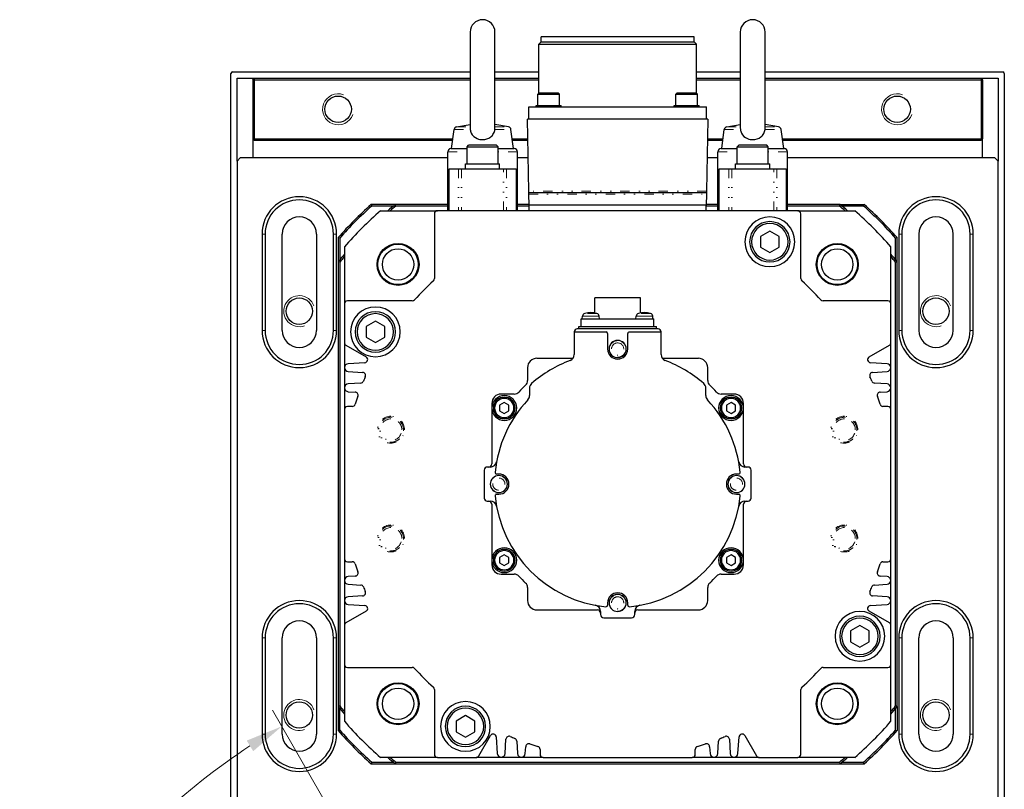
# Model space of a CAD drawing. Header units: millimetres. Extents: x 0 to 2382, y 0 to 1682.
# Tile 7 of 20: x 1710 to 2027, y 831 to 1078. Entities that reach past the tile are written whole.
import ezdxf

# ---------------------------------------------------------------- set-up
doc = ezdxf.new("R2010")
doc.units = ezdxf.units.MM
doc.linetypes.add('DASHEDBIDOT', pattern=[12.4, 3, -3, 0.2, -3, 0.2, -3])
doc.layers.add('ATA-DIM', color=8, linetype='Continuous', lineweight=25)
doc.layers.add('Layer0000', color=7, linetype='Continuous', lineweight=25)
doc.styles.get("Standard").update_dxf_attribs({"font": 'simplex.shx'})
doc.dimstyles.new('ata_A0', dxfattribs={"dimtxt": 6, "dimasz": 6, "dimexe": 3, "dimexo": 3, "dimgap": 3, "dimtad": 0, "dimtih": 1, "dimtoh": 1, "dimdec": 6, "dimdsep": 46, "dimtxsty": 'Standard', "dimcen": 0, "dimclrd": 252, "dimclre": 252, "dimclrt": 4, "dimadec": 6, "dimazin": 2, "dimtfac": 1, "dimtdec": 6, "dimtofl": 0, "dimtmove": 0, "dimatfit": 3, "dimfxl": 0, "dimtolj": 1, "dimtzin": 0, "dimlwd": 0, "dimlwe": 0, "dimarcsym": 0})

# ---------------------------------------------------------------- blocks, each defined once
blk = doc.blocks.new('*D3461')
at = {"layer": 'ATA-DIM', "color": 252, "lineweight": 0}
for p, q in [((1860.02, 737.6), (1791.68, 855.97)), ((1828.67, 706.25), (1710.31, 774.59))]:
    blk.add_line(p, q, dxfattribs=at)
for start, end in [(123.1788, 133.2842), (141.9015, 146.8212)]:
    blk.add_arc((1902.84, 663.43), 216.32, start, end, dxfattribs=at)
at = {"layer": 'ATA-DIM', "color": 252}
for points in [[(1785.51, 842.78), (1783.41, 846.19), (1794.68, 850.77)], [(1720.08, 782.86), (1723.49, 780.76), (1715.5, 771.59)]]:
    blk.add_solid(points, dxfattribs=at)
at = {"layer": 'Defpoints', "color": 0}
for p in [(1763.79, 829.14), (1863.02, 732.41), (1875.17, 711.37), (1833.87, 703.25), (1854.9, 691.11)]:
    blk.add_point(p, dxfattribs=at)
at = {"layer": 'ATA-DIM', "color": 4, "insert": (1742.74, 808.9), "char_height": 12, "attachment_point": 5}
blk.add_mtext('30%%d', dxfattribs=at)

msp = doc.modelspace()

# ---------------------------------------------------------------- linework, layer by layer
at = {"layer": 'Layer0000', "color": 7, "linetype": 'Continuous', "lineweight": 25}
for p, q in [((1855.3419364, 1074.2623446), (1855.3419364, 1043.36359)), ((1863.3419364, 1043.3634095), (1863.3419364, 1074.2623445)), ((1878.2059364, 1071.1749421), (1878.2059364, 1072.7629421)), ((1902.8419364, 1072.7629421), (1878.2059364, 1072.7629421)), ((1927.4779364, 1072.7629421), (1902.8419364, 1072.7629421)), ((1927.4779364, 1071.1749421), (1927.4779364, 1072.7629421)), ((1942.3419364, 1074.2623445), (1942.3419364, 1043.36359)), ((1950.3419364, 1043.3634095), (1950.3419364, 1074.2623445)), ((1877.4419364, 1070.4109421), (1878.2059364, 1071.1749421)), ((1877.4419364, 1054.6179421), (1877.4419364, 1070.4109421)), ((1877.4419364, 1070.4109421), (1902.8419364, 1070.4109421)), ((1878.2059364, 1071.1749421), (1902.8419364, 1071.1749421)), ((1902.8419364, 1071.1749421), (1927.4779364, 1071.1749421)), ((1902.8419364, 1070.4109421), (1928.2419364, 1070.4109421)), ((1928.2419364, 1070.4109421), (1927.4779364, 1071.1749421)), ((1928.2419364, 1054.6179421), (1928.2419364, 1070.4109421)), ((1778.3419364, 758.9295623), (1778.3419364, 1060.9295623)), ((1778.8419364, 1061.4295623), (1855.3419364, 1061.4295623)), ((1780.3419364, 1059.4295623), (1785.8419364, 1059.4295623)), ((1780.3419364, 1059.4295623), (1785.3419364, 1059.4295623)), ((1780.3419364, 1032.7629421), (1780.3419364, 1059.4295623)), ((1780.3419364, 1032.7629421), (1780.3419364, 1059.4295623)), ((1785.3419364, 1058.9295623), (1785.8419364, 1059.4295623)), ((1785.3419364, 1059.4295623), (1785.3419364, 1058.9295623)), ((1785.3419364, 1058.9295623), (1785.3419364, 1039.9295623)), ((1785.8419364, 1058.9295623), (1785.3419364, 1058.9295623)), ((1785.8419364, 1059.4295623), (1855.3419364, 1059.4295623)), ((1785.8419364, 1059.4295623), (1785.8419364, 1058.9295623)), ((1785.8419364, 1058.9295623), (1785.8419364, 1039.9295623)), ((1785.8419364, 1058.9295623), (1855.3419364, 1058.9295623)), ((1863.3419364, 1061.4295623), (1877.4419364, 1061.4295623)), ((1863.3419364, 1059.4295623), (1877.4419364, 1059.4295623)), ((1863.3419364, 1058.9295623), (1877.4419364, 1058.9295623)), ((1928.2419364, 1061.4295623), (1942.3419364, 1061.4295623)), ((1928.2419364, 1059.4295623), (1942.3419364, 1059.4295623)), ((1928.2419364, 1058.9295623), (1942.3419364, 1058.9295623)), ((1950.3419364, 1061.4295623), (2026.8419364, 1061.4295623)), ((1950.3419364, 1059.4295623), (2019.8419364, 1059.4295623)), ((1950.3419364, 1058.9295623), (2019.8419364, 1058.9295623)), ((2019.8419364, 1059.4295623), (2025.3419364, 1059.4295623)), ((2019.8419364, 1059.4295623), (2019.8419364, 1058.9295623)), ((2020.3419364, 1058.9295623), (2019.8419364, 1059.4295623)), ((2019.8419364, 1058.9295623), (2019.8419364, 1039.9295623)), ((2019.8419364, 1058.9295623), (2020.3419364, 1058.9295623)), ((2020.3419364, 1058.9295623), (2020.3419364, 1059.4295623)), ((2020.3419364, 1059.4295623), (2025.3419364, 1059.4295623)), ((2020.3419364, 1058.9295623), (2020.3419364, 1039.9295623)), ((2025.3419364, 1059.4295623), (2025.3419364, 1032.7629421)), ((2025.3419364, 1059.4295623), (2025.3419364, 1032.7629421)), ((2027.3419364, 1060.9295623), (2027.3419364, 758.9295623)), ((1877.1169364, 1054.2929421), (1877.4669364, 1054.6429421)), ((1877.1169364, 1050.6429421), (1877.1169364, 1054.2929421)), ((1877.1169364, 1054.2929421), (1880.6169364, 1054.2929421)), ((1880.6169364, 1054.6429421), (1877.4669364, 1054.6429421)), ((1883.7669364, 1054.6429421), (1880.6169364, 1054.6429421)), ((1880.6169364, 1054.2929421), (1884.1169364, 1054.2929421)), ((1884.1169364, 1054.2929421), (1883.7669364, 1054.6429421)), ((1884.1169364, 1050.6429421), (1884.1169364, 1054.2929421)), ((1921.5669364, 1054.2929421), (1921.9169364, 1054.6429421)), ((1921.5669364, 1050.6429421), (1921.5669364, 1054.2929421)), ((1921.5669364, 1054.2929421), (1925.0669364, 1054.2929421)), ((1925.0669364, 1054.6429421), (1921.9169364, 1054.6429421)), ((1928.2169364, 1054.6429421), (1925.0669364, 1054.6429421)), ((1925.0669364, 1054.2929421), (1928.5669364, 1054.2929421)), ((1928.5669364, 1054.2929421), (1928.2169364, 1054.6429421)), ((1928.5669364, 1050.6429421), (1928.5669364, 1054.2929421)), ((1874.2419364, 1046.2629421), (1874.2419364, 1050.2629421)), ((1874.2419364, 1050.2629421), (1931.4419364, 1050.2629421)), ((1876.6169364, 1050.2629421), (1876.6169364, 1050.6429421)), ((1876.6169364, 1050.6429421), (1880.6169364, 1050.6429421)), ((1880.6169364, 1050.6429421), (1884.6169364, 1050.6429421)), ((1884.6169364, 1050.2629421), (1884.6169364, 1050.6429421)), ((1921.0669364, 1050.2629421), (1921.0669364, 1050.6429421)), ((1921.0669364, 1050.6429421), (1925.0669364, 1050.6429421)), ((1925.0669364, 1050.6429421), (1929.0669364, 1050.6429421)), ((1929.0669364, 1050.2629421), (1929.0669364, 1050.6429421)), ((1931.4419364, 1046.2629421), (1931.4419364, 1050.2629421)), ((1874.2470462, 1023.0542159), (1873.8419364, 1046.2629421)), ((1931.8419364, 1046.2629421), (1873.8419364, 1046.2629421)), ((1931.8419364, 1046.2629421), (1931.4368266, 1023.0542159)), ((1851.0068679, 1043.7932447), (1855.3419364, 1044.5576342)), ((1867.6770079, 1043.7932441), (1863.3419364, 1044.5576342)), ((1938.0068679, 1043.7932447), (1942.3419364, 1044.5576342)), ((1954.6770079, 1043.7932441), (1950.3419364, 1044.5576342)), ((1785.8419364, 1039.9295623), (1785.3419364, 1039.9295623)), ((1785.3419364, 1039.9295623), (1785.8419364, 1039.4295623)), ((1785.3419364, 1039.9295623), (1785.3419364, 1033.7629421)), ((1785.8419364, 1039.9295623), (1849.7762724, 1039.9295623)), ((1785.8419364, 1039.4295623), (1785.8419364, 1039.9295623)), ((1849.3419365, 1036.7629427), (1850.1897869, 1042.9443779)), ((1869.3419363, 1036.7629427), (1868.4940932, 1042.9443248)), ((1868.9076003, 1039.9295623), (1873.9524859, 1039.9295623)), ((1931.7313868, 1039.9295623), (1936.7762724, 1039.9295623)), ((1936.3419365, 1036.7629427), (1937.1897869, 1042.9443779)), ((1956.3419363, 1036.7629427), (1955.4940932, 1042.9443248)), ((1955.9076003, 1039.9295623), (2019.8419364, 1039.9295623)), ((2019.8419364, 1039.9295623), (2020.3419364, 1039.9295623)), ((2019.8419364, 1039.4295623), (2019.8419364, 1039.9295623)), ((2020.3419364, 1039.9295623), (2019.8419364, 1039.4295623)), ((2020.3419364, 1033.7629421), (2020.3419364, 1039.9295623)), ((1785.8419364, 1039.4295623), (1849.7076921, 1039.4295623)), ((1849.1419364, 1036.7629421), (1854.3419364, 1036.7629421)), ((1854.3419364, 1037.3629421), (1854.8419364, 1037.8629421)), ((1854.3419364, 1031.8629421), (1854.3419364, 1037.3629421)), ((1854.3419364, 1037.3629421), (1859.3419364, 1037.3629421)), ((1859.3419364, 1037.8629421), (1854.8419364, 1037.8629421)), ((1863.8419364, 1037.8629421), (1859.3419364, 1037.8629421)), ((1859.3419364, 1037.3629421), (1864.3419364, 1037.3629421)), ((1864.3419364, 1037.3629421), (1863.8419364, 1037.8629421)), ((1864.3419364, 1031.8629421), (1864.3419364, 1037.3629421)), ((1864.3419364, 1036.7629421), (1869.5419364, 1036.7629421)), ((1868.9761807, 1039.4295623), (1873.9612135, 1039.4295623)), ((1931.7226593, 1039.4295623), (1936.7076921, 1039.4295623)), ((1936.1419364, 1036.7629421), (1941.3419364, 1036.7629421)), ((1941.3419364, 1037.3629421), (1941.8419364, 1037.8629421)), ((1941.3419364, 1031.8629421), (1941.3419364, 1037.3629421)), ((1941.3419364, 1037.3629421), (1946.3419364, 1037.3629421)), ((1946.3419364, 1037.8629421), (1941.8419364, 1037.8629421)), ((1950.8419364, 1037.8629421), (1946.3419364, 1037.8629421)), ((1946.3419364, 1037.3629421), (1951.3419364, 1037.3629421)), ((1951.3419364, 1037.3629421), (1950.8419364, 1037.8629421)), ((1951.3419364, 1031.8629421), (1951.3419364, 1037.3629421)), ((1951.3419364, 1036.7629421), (1956.5419364, 1036.7629421)), ((1955.9761807, 1039.4295623), (2019.8419364, 1039.4295623)), ((1781.3419364, 1033.7629421), (1780.3419364, 1032.7629421)), ((1848.1419364, 1033.7629421), (1781.3419364, 1033.7629421)), ((1848.1419364, 1016.7629421), (1848.1419364, 1035.7629421)), ((1870.5419364, 1016.7629421), (1870.5419364, 1035.7629421)), ((1874.0601247, 1033.7629421), (1870.5419364, 1033.7629421)), ((1935.1419364, 1033.7629421), (1931.6237481, 1033.7629421)), ((1935.1419364, 1016.7629421), (1935.1419364, 1035.7629421)), ((1957.5419364, 1016.7629421), (1957.5419364, 1035.7629421)), ((2024.3419364, 1033.7629421), (1957.5419364, 1033.7629421)), ((2025.3419364, 1032.7629421), (2024.3419364, 1033.7629421)), ((1780.3419364, 1032.7629421), (1780.3419364, 824.7629421)), ((1853.8419364, 1030.2629421), (1853.8419364, 1031.8629421)), ((1853.8419364, 1031.8629421), (1859.3419364, 1031.8629421)), ((1859.3419364, 1031.8629421), (1864.8419364, 1031.8629421)), ((1864.8419364, 1030.2629421), (1864.8419364, 1031.8629421)), ((1940.8419364, 1030.2629421), (1940.8419364, 1031.8629421)), ((1940.8419364, 1031.8629421), (1946.3419364, 1031.8629421)), ((1946.3419364, 1031.8629421), (1951.8419364, 1031.8629421)), ((1951.8419364, 1030.2629421), (1951.8419364, 1031.8629421)), ((2025.3419364, 824.7629421), (2025.3419364, 1032.7629421)), ((1848.564917, 1030.2629421), (1851.5972262, 1030.2629421)), ((1848.564917, 1016.7629421), (1848.564917, 1030.2629421)), ((1851.5972262, 1030.2629421), (1852.5871648, 1030.2629421)), ((1852.5871648, 1030.2629421), (1866.0967079, 1030.2629421)), ((1866.0967079, 1030.2629421), (1867.0866466, 1030.2629421)), ((1867.0866466, 1030.2629421), (1870.1189557, 1030.2629421)), ((1870.1189557, 1030.2629421), (1870.1189557, 1016.7629421)), ((1935.564917, 1030.2629421), (1938.5972262, 1030.2629421)), ((1935.564917, 1016.7629421), (1935.564917, 1030.2629421)), ((1938.5972262, 1030.2629421), (1939.5871648, 1030.2629421)), ((1939.5871648, 1030.2629421), (1953.0967079, 1030.2629421)), ((1953.0967079, 1030.2629421), (1954.0866466, 1030.2629421)), ((1954.0866466, 1030.2629421), (1957.1189557, 1030.2629421)), ((1957.1189557, 1030.2629421), (1957.1189557, 1016.7629421)), ((1874.2556214, 1022.5629421), (1874.2470462, 1023.0542159)), ((1874.2556214, 1022.5629421), (1874.2470462, 1022.5629421)), ((1874.2641966, 1022.0716683), (1874.2556214, 1022.5629421)), ((1931.4282513, 1022.5629421), (1874.2556214, 1022.5629421)), ((1874.3254417, 1018.5629421), (1874.2641966, 1022.0716683)), ((1931.4196761, 1022.0716683), (1931.3584311, 1018.5629421)), ((1931.4282513, 1022.5629421), (1931.4196761, 1022.0716683)), ((1931.4368266, 1023.0542159), (1931.4282513, 1022.5629421)), ((1823.4693969, 1018.762942), (1823.6586046, 1018.262942)), ((1831.2528311, 1018.7629421), (1823.4693971, 1018.7629421)), ((1830.6287104, 1018.2629421), (1823.6586048, 1018.2629421)), ((1848.1419364, 1018.7629421), (1831.2528311, 1018.7629421)), ((1831.4276521, 1018.2629421), (1831.2528311, 1018.7629421)), ((1848.1419364, 1018.2629421), (1831.4276521, 1018.2629421)), ((1874.3219507, 1018.7629421), (1870.5419364, 1018.7629421)), ((1874.3419364, 1018.2629421), (1870.5419364, 1018.2629421)), ((1931.3584311, 1018.5629421), (1874.3254417, 1018.5629421)), ((1874.3419364, 1016.7629421), (1874.3419364, 1018.5629421)), ((1931.3419364, 1016.7629421), (1931.3419364, 1018.5629421)), ((1935.1419364, 1018.2629421), (1931.3419364, 1018.2629421)), ((1935.1419364, 1018.7629421), (1931.3619221, 1018.7629421)), ((1974.4310417, 1018.7629421), (1957.5419364, 1018.7629421)), ((1974.2562207, 1018.2629421), (1957.5419364, 1018.2629421)), ((1974.2562207, 1018.2629421), (1974.4310417, 1018.7629421)), ((1974.4310417, 1018.7629421), (1982.2144757, 1018.7629421)), ((1982.0252679, 1018.2629421), (1975.0551623, 1018.2629421)), ((1982.0252682, 1018.262942), (1982.2144759, 1018.762942)), ((1826.4989603, 1016.7629421), (1844.8419364, 1016.7629421)), ((1843.8419364, 1015.7629421), (1843.8419364, 994.9028696)), ((1960.8419364, 1016.7629421), (1844.8419364, 1016.7629421)), ((1960.8419364, 1016.7629421), (1979.1849125, 1016.7629421)), ((1961.8419364, 994.9028696), (1961.8419364, 1015.7629421)), ((1788.3419364, 1009.2629421), (1788.3419364, 978.2629421)), ((1789.3419364, 1009.2629421), (1789.3419364, 978.2629421)), ((1794.8419364, 978.2629421), (1794.8419364, 1009.2629421)), ((1805.8419364, 1009.2629421), (1805.8419364, 978.2629421)), ((1811.3419364, 978.2629421), (1811.3419364, 1009.2629421)), ((1812.3419364, 978.2629421), (1812.3419364, 1009.2629421)), ((1951.8419364, 1010.2270438), (1948.8419364, 1008.494993)), ((1948.8419364, 1008.494993), (1948.8419364, 1005.0308913)), ((1954.8419364, 1008.494993), (1951.8419364, 1010.2270438)), ((1954.8419364, 1005.0308913), (1954.8419364, 1008.494993)), ((1993.3419364, 1009.2629421), (1993.3419364, 978.2629421)), ((1994.3419364, 1009.2629421), (1994.3419364, 978.2629421)), ((1999.8419364, 1009.2629421), (1999.8419364, 978.2629421)), ((2010.8419364, 978.2629421), (2010.8419364, 1009.2629421)), ((2016.3419364, 978.2629421), (2016.3419364, 1009.2629421)), ((2017.3419364, 978.2629421), (2017.3419364, 1009.2629421)), ((1812.8419364, 1008.1354814), (1812.8419364, 1000.3520475)), ((1813.3419365, 1007.9462739), (1812.8419365, 1008.1354817)), ((1813.3419364, 1007.9462737), (1813.3419364, 1000.9761681)), ((1814.8419364, 1005.1059182), (1814.8419364, 986.7629421)), ((1948.8419364, 1005.0308913), (1951.8419364, 1003.2988405)), ((1951.8419364, 1003.2988405), (1954.8419364, 1005.0308913)), ((1990.8419364, 986.7629421), (1990.8419364, 1005.1059182)), ((1992.8419362, 1008.1354817), (1992.3419362, 1007.9462739)), ((1992.3419364, 1000.9761681), (1992.3419364, 1007.9462737)), ((1992.8419364, 1000.3520475), (1992.8419364, 1008.1354814)), ((1813.3419364, 1000.1772264), (1812.8419364, 1000.3520475)), ((1812.8419364, 1000.3520475), (1812.8419364, 857.1738368)), ((1813.3419364, 1000.1772264), (1813.3419364, 857.3486579)), ((1992.3419364, 1000.1772264), (1992.8419364, 1000.3520475)), ((1992.3419364, 857.3486579), (1992.3419364, 1000.1772264)), ((1992.8419364, 857.1738368), (1992.8419364, 1000.3520475)), ((1814.8419364, 986.7629421), (1814.8419364, 974.3402924)), ((1836.702009, 987.7629421), (1815.8419364, 987.7629421)), ((1895.4419364, 983.8540306), (1895.4419364, 988.7629421)), ((1902.8419364, 988.7629421), (1895.4419364, 988.7629421)), ((1910.2419364, 988.7629421), (1902.8419364, 988.7629421)), ((1910.2419364, 983.8540306), (1910.2419364, 988.7629421)), ((1989.8419364, 987.7629421), (1968.9818638, 987.7629421)), ((1990.8419364, 974.3402924), (1990.8419364, 986.7629421)), ((1824.8419364, 981.2270438), (1821.8419364, 979.494993)), ((1827.8419364, 979.494993), (1824.8419364, 981.2270438)), ((1891.1419364, 981.9629421), (1914.5419364, 981.9629421)), ((1891.1419364, 979.4629421), (1891.1419364, 981.9629421)), ((1891.4619365, 981.9629433), (1891.5360611, 982.810191)), ((1896.9619363, 981.9629433), (1896.8878117, 982.810191)), ((1908.7219365, 981.9629433), (1908.7960611, 982.810191)), ((1914.2219363, 981.9629433), (1914.1478117, 982.810191)), ((1914.5419364, 979.4629421), (1914.5419364, 981.9629421)), ((1821.8419364, 979.494993), (1821.8419364, 976.0308913)), ((1827.8419364, 976.0308913), (1827.8419364, 979.494993)), ((1888.8419364, 977.7629421), (1888.8419364, 970.4477415)), ((1888.8419364, 977.7629421), (1899.0919364, 977.7629421)), ((1915.8419364, 978.7629421), (1889.8419364, 978.7629421)), ((1890.3419364, 979.4629421), (1915.3419364, 979.4629421)), ((1890.3419364, 978.7629421), (1890.3419364, 979.4629421)), ((1899.5919364, 977.2629421), (1899.5919364, 972.2629421)), ((1906.0919364, 972.2629421), (1906.0919364, 977.2629421)), ((1906.5919364, 977.7629421), (1916.8419364, 977.7629421)), ((1915.3419364, 978.7629421), (1915.3419364, 979.4629421)), ((1916.8419364, 970.4477415), (1916.8419364, 977.7629421)), ((1814.8419364, 974.3402924), (1814.8419364, 952.7629421)), ((1815.3419364, 973.474267), (1821.8702788, 969.7051268)), ((1821.8419364, 976.0308913), (1824.8419364, 974.2988405)), ((1824.8419364, 974.2988405), (1827.8419364, 976.0308913)), ((1983.813594, 969.7051268), (1990.3419364, 973.474267)), ((1990.8419364, 952.7629421), (1990.8419364, 974.3402924)), ((1821.4313273, 967.8409666), (1816.0953333, 967.5146032)), ((1876.8419364, 969.2629421), (1888.4532248, 969.2629421)), ((1917.2306479, 969.2629421), (1928.8419364, 969.2629421)), ((1989.5885395, 967.5146032), (1984.2525454, 967.8409666)), ((1816.0953333, 965.0112811), (1820.7334519, 964.7276016)), ((1873.8419364, 966.2629421), (1873.8419364, 962.0683471)), ((1931.8419364, 962.0683471), (1931.8419364, 966.2629421)), ((1984.9504208, 964.7276016), (1989.5885395, 965.0112811)), ((1820.1231684, 961.2609561), (1816.0953333, 961.0146032)), ((1989.5885395, 961.0146032), (1985.5607043, 961.2609561)), ((1816.0953333, 958.5112811), (1818.3116619, 958.3757246)), ((1869.5365314, 957.7629421), (1865.3419364, 957.7629421)), ((1874.4419364, 959.6734986), (1874.4419364, 957.2333215)), ((1931.2419364, 957.2333215), (1931.2419364, 959.6734986)), ((1940.3419364, 957.7629421), (1936.1473413, 957.7629421)), ((1987.3722109, 958.3757246), (1989.5885395, 958.5112811)), ((1862.3419364, 954.7629421), (1862.3419364, 953.2629421)), ((1866.3419364, 954.994993), (1864.8419364, 954.1289675)), ((1867.8419364, 954.1289675), (1866.3419364, 954.994993)), ((1939.3419364, 954.994993), (1937.8419364, 954.1289675)), ((1940.8419364, 954.1289675), (1939.3419364, 954.994993)), ((1943.3419364, 953.2629421), (1943.3419364, 954.7629421)), ((1814.8419364, 952.7629421), (1814.8419364, 904.7629421)), ((1817.410736, 953.7629421), (1815.8419364, 953.7629421)), ((1862.3419364, 953.2629421), (1862.3419364, 935.2629421)), ((1864.8419364, 954.1289675), (1864.8419364, 952.3969167)), ((1864.8419364, 952.3969167), (1866.3419364, 951.5308913)), ((1866.3419364, 951.5308913), (1867.8419364, 952.3969167)), ((1867.8419364, 952.3969167), (1867.8419364, 954.1289675)), ((1937.8419364, 954.1289675), (1937.8419364, 952.3969167)), ((1937.8419364, 952.3969167), (1939.3419364, 951.5308913)), ((1939.3419364, 951.5308913), (1940.8419364, 952.3969167)), ((1940.8419364, 952.3969167), (1940.8419364, 954.1289675)), ((1943.3419364, 935.2629421), (1943.3419364, 953.2629421)), ((1989.8419364, 953.7629421), (1988.2731368, 953.7629421)), ((1990.8419364, 904.7629421), (1990.8419364, 952.7629421)), ((1859.8419364, 933.2629421), (1859.8419364, 924.2629421)), ((1861.8727711, 934.2629421), (1860.8419364, 934.2629421)), ((1944.8419364, 934.2629421), (1943.8111016, 934.2629421)), ((1945.8419364, 924.2629421), (1945.8419364, 933.2629421)), ((1864.5919364, 932.0129421), (1863.8719479, 932.0129421)), ((1941.8119248, 932.0129421), (1941.0919364, 932.0129421)), ((1860.8419364, 923.2629421), (1861.8727711, 923.2629421)), ((1863.8719479, 925.5129421), (1864.5919364, 925.5129421)), ((1941.0919364, 925.5129421), (1941.8119248, 925.5129421)), ((1943.8111016, 923.2629421), (1944.8419364, 923.2629421)), ((1862.3419364, 922.2629421), (1862.3419364, 904.2629421)), ((1943.3419364, 904.2629421), (1943.3419364, 922.2629421)), ((1814.8419364, 904.7629421), (1814.8419364, 883.1855919)), ((1815.8419364, 903.7629421), (1817.410736, 903.7629421)), ((1862.3419364, 904.2629421), (1862.3419364, 902.7629421)), ((1866.3419364, 905.994993), (1864.8419364, 905.1289675)), ((1864.8419364, 905.1289675), (1864.8419364, 903.3969167)), ((1867.8419364, 905.1289675), (1866.3419364, 905.994993)), ((1867.8419364, 903.3969167), (1867.8419364, 905.1289675)), ((1939.3419364, 905.994993), (1937.8419364, 905.1289675)), ((1937.8419364, 905.1289675), (1937.8419364, 903.3969167)), ((1940.8419364, 905.1289675), (1939.3419364, 905.994993)), ((1940.8419364, 903.3969167), (1940.8419364, 905.1289675)), ((1943.3419364, 902.7629421), (1943.3419364, 904.2629421)), ((1988.2731368, 903.7629421), (1989.8419364, 903.7629421)), ((1990.8419364, 883.1855919), (1990.8419364, 904.7629421)), ((1864.8419364, 903.3969167), (1866.3419364, 902.5308913)), ((1866.3419364, 902.5308913), (1867.8419364, 903.3969167)), ((1937.8419364, 903.3969167), (1939.3419364, 902.5308913)), ((1939.3419364, 902.5308913), (1940.8419364, 903.3969167)), ((1818.3116619, 899.1501596), (1816.0953333, 899.0146032)), ((1865.3419364, 899.7629421), (1869.5365314, 899.7629421)), ((1936.1473413, 899.7629421), (1940.3419364, 899.7629421)), ((1989.5885395, 899.0146032), (1987.3722109, 899.1501596)), ((1816.0953333, 896.5112811), (1820.1231684, 896.2649282)), ((1873.8419364, 895.4575372), (1873.8419364, 891.2629421)), ((1931.8419364, 891.2629421), (1931.8419364, 895.4575372)), ((1985.5607043, 896.2649282), (1989.5885395, 896.5112811)), ((1820.7334519, 892.7982827), (1816.0953333, 892.5146032)), ((1989.5885395, 892.5146032), (1984.9504208, 892.7982827)), ((1821.8702788, 887.8207575), (1815.3419364, 884.0516173)), ((1816.0953333, 890.0112811), (1821.4313273, 889.6849177)), ((1876.8419364, 888.2629421), (1896.3419364, 888.2629421)), ((1897.3419364, 887.7937769), (1897.3419364, 886.7629421)), ((1899.5919364, 890.5129421), (1899.5919364, 889.7929537)), ((1906.0919364, 889.7929537), (1906.0919364, 890.5129421)), ((1908.3419364, 886.7629421), (1908.3419364, 887.7937769)), ((1909.3419364, 888.2629421), (1928.8419364, 888.2629421)), ((1990.3419364, 884.0516173), (1983.813594, 887.8207575)), ((1984.2525454, 889.6849177), (1989.5885395, 890.0112811)), ((1898.3419364, 885.7629421), (1907.3419364, 885.7629421)), ((1814.8419364, 883.1855919), (1814.8419364, 870.7629421)), ((1980.8419364, 883.2270438), (1977.8419364, 881.494993)), ((1977.8419364, 881.494993), (1977.8419364, 878.0308913)), ((1983.8419364, 881.494993), (1980.8419364, 883.2270438)), ((1983.8419364, 878.0308913), (1983.8419364, 881.494993)), ((1990.8419364, 870.7629421), (1990.8419364, 883.1855919)), ((1788.3419364, 879.2629421), (1788.3419364, 848.2629421)), ((1789.3419364, 879.2629421), (1789.3419364, 848.2629421)), ((1794.8419364, 848.2629421), (1794.8419364, 879.2629421)), ((1805.8419364, 879.2629421), (1805.8419364, 848.2629421)), ((1811.3419364, 848.2629421), (1811.3419364, 879.2629421)), ((1812.3419364, 848.2629421), (1812.3419364, 879.2629421)), ((1993.3419364, 879.2629421), (1993.3419364, 848.2629421)), ((1994.3419364, 879.2629421), (1994.3419364, 848.2629421)), ((1999.8419364, 848.2629421), (1999.8419364, 879.2629421)), ((2010.8419364, 879.2629421), (2010.8419364, 848.2629421)), ((2016.3419364, 848.2629421), (2016.3419364, 879.2629421)), ((2017.3419364, 848.2629421), (2017.3419364, 879.2629421)), ((1977.8419364, 878.0308913), (1980.8419364, 876.2988405)), ((1980.8419364, 876.2988405), (1983.8419364, 878.0308913)), ((1814.8419364, 870.7629421), (1814.8419364, 852.419966)), ((1815.8419364, 869.7629421), (1836.702009, 869.7629421)), ((1968.9818638, 869.7629421), (1989.8419364, 869.7629421)), ((1990.8419364, 852.419966), (1990.8419364, 870.7629421)), ((1843.8419364, 862.6230147), (1843.8419364, 841.7629421)), ((1961.8419364, 841.7629421), (1961.8419364, 862.6230147)), ((1813.3419364, 857.3486579), (1812.8419364, 857.1738368)), ((1812.8419364, 857.1738368), (1812.8419364, 849.3904029)), ((1813.3419364, 849.5796106), (1813.3419364, 856.5497162)), ((1992.8419364, 857.1738368), (1992.3419364, 857.3486579)), ((1992.3419364, 849.5796106), (1992.3419364, 856.5497162)), ((1992.8419364, 857.1738368), (1992.8419364, 849.3904029)), ((1853.8419364, 854.2270438), (1850.8419364, 852.494993)), ((1856.8419364, 852.494993), (1853.8419364, 854.2270438)), ((1850.8419364, 852.494993), (1850.8419364, 849.0308913)), ((1856.8419364, 849.0308913), (1856.8419364, 852.494993)), ((1812.8419365, 849.3904026), (1813.3419365, 849.5796104)), ((1850.8419364, 849.0308913), (1853.8419364, 847.2988405)), ((1853.8419364, 847.2988405), (1856.8419364, 849.0308913)), ((1858.1306115, 841.2629421), (1861.8997518, 847.7912846)), ((1863.763912, 847.3523331), (1864.0902753, 842.016339)), ((1866.5935974, 842.016339), (1866.8772769, 846.6544577)), ((1938.8065959, 846.6544577), (1939.0902753, 842.016339)), ((1941.5935974, 842.016339), (1941.9199608, 847.3523331)), ((1943.784121, 847.7912846), (1947.5532612, 841.2629421)), ((1992.3419362, 849.5796104), (1992.8419362, 849.3904026)), ((1870.3439224, 846.0441742), (1870.5902753, 842.016339)), ((1873.0935974, 842.016339), (1873.2291539, 844.2326676)), ((1877.8419364, 843.3317418), (1877.8419364, 841.7629421)), ((1927.8419364, 841.7629421), (1927.8419364, 843.3317418)), ((1932.4547189, 844.2326676), (1932.5902753, 842.016339)), ((1935.0935974, 842.016339), (1935.3399504, 846.0441742)), ((1844.8419364, 840.7629421), (1826.4989603, 840.7629421)), ((1844.8419364, 840.7629421), (1857.2645861, 840.7629421)), ((1878.8419364, 840.7629421), (1857.2645861, 840.7629421)), ((1878.8419364, 840.7629421), (1926.8419364, 840.7629421)), ((1948.4192866, 840.7629421), (1926.8419364, 840.7629421)), ((1948.4192866, 840.7629421), (1960.8419364, 840.7629421)), ((1979.1849125, 840.7629421), (1960.8419364, 840.7629421)), ((1823.6586046, 839.2629423), (1823.4693969, 838.7629423)), ((1823.4693971, 838.7629421), (1831.2528311, 838.7629421)), ((1823.6586048, 839.2629421), (1830.6287104, 839.2629421)), ((1831.4276521, 839.2629421), (1831.2528311, 838.7629421)), ((1831.2528311, 838.7629421), (1974.4310417, 838.7629421)), ((1831.4276521, 839.2629421), (1974.2562207, 839.2629421)), ((1974.2562207, 839.2629421), (1974.4310417, 838.7629421)), ((1974.4310417, 838.7629421), (1982.2144757, 838.7629421)), ((1975.0551623, 839.2629421), (1982.0252679, 839.2629421)), ((1982.2144759, 838.7629423), (1982.0252682, 839.2629423))]:
    msp.add_line(p, q, dxfattribs=at)
at = {"layer": 'Layer0000', "color": 251, "linetype": 'DASHEDBIDOT', "lineweight": 18}
for p, q in [((1851.0068553, 1043.7932425), (1855.3419364, 1043.7932425)), ((1863.3419364, 1043.7932425), (1867.6770174, 1043.7932425)), ((1938.0068553, 1043.7932425), (1942.3419364, 1043.7932425)), ((1950.3419364, 1043.7932425), (1954.6770174, 1043.7932425)), ((1850.1897794, 1042.9443232), (1855.3682065, 1042.9443232)), ((1863.3156662, 1042.9443232), (1868.4940934, 1042.9443232)), ((1937.1897794, 1042.9443232), (1942.3682065, 1042.9443232)), ((1950.3156662, 1042.9443232), (1955.4940934, 1042.9443232)), ((1848.1419364, 1035.7629421), (1854.3419364, 1035.7629421)), ((1870.5419364, 1035.7629421), (1864.3419364, 1035.7629421)), ((1935.1419364, 1035.7629421), (1941.3419364, 1035.7629421)), ((1957.5419364, 1035.7629421), (1951.3419364, 1035.7629421)), ((1851.5972262, 1030.2629421), (1851.5972262, 1016.7629421)), ((1852.5871648, 1030.2629421), (1852.5871648, 1016.7629421)), ((1866.0967079, 1016.7629421), (1866.0967079, 1030.2629421)), ((1867.0866466, 1030.2629421), (1867.0866466, 1016.7629421)), ((1938.5972262, 1030.2629421), (1938.5972262, 1016.7629421)), ((1939.5871648, 1030.2629421), (1939.5871648, 1016.7629421)), ((1953.0967079, 1016.7629421), (1953.0967079, 1030.2629421)), ((1954.0866466, 1030.2629421), (1954.0866466, 1016.7629421)), ((1931.4368266, 1023.0542159), (1874.2470462, 1023.0542159)), ((1874.2641966, 1022.0716683), (1931.4196761, 1022.0716683)), ((1789.3419364, 1009.2629421), (1788.3419364, 1009.2629421)), ((1811.3419364, 1009.2629421), (1812.3419364, 1009.2629421)), ((1994.3419364, 1009.2629421), (1993.3419364, 1009.2629421)), ((2016.3419364, 1009.2629421), (2017.3419364, 1009.2629421)), ((1896.1715638, 983.6830508), (1892.252309, 983.6830508)), ((1913.4315638, 983.6830508), (1909.512309, 983.6830508)), ((1891.5360611, 982.810191), (1894.2119364, 982.810191)), ((1896.8878117, 982.810191), (1894.2119364, 982.810191)), ((1908.7960611, 982.810191), (1911.4719364, 982.810191)), ((1914.1478117, 982.810191), (1911.4719364, 982.810191)), ((1789.3419364, 978.2629421), (1788.3419364, 978.2629421)), ((1811.3419364, 978.2629421), (1812.3419364, 978.2629421)), ((1994.3419364, 978.2629421), (1993.3419364, 978.2629421)), ((2016.3419364, 978.2629421), (2017.3419364, 978.2629421)), ((1789.3419364, 879.2629421), (1788.3419364, 879.2629421)), ((1811.3419364, 879.2629421), (1812.3419364, 879.2629421)), ((1994.3419364, 879.2629421), (1993.3419364, 879.2629421)), ((2016.3419364, 879.2629421), (2017.3419364, 879.2629421)), ((1789.3419364, 848.2629421), (1788.3419364, 848.2629421)), ((1811.3419364, 848.2629421), (1812.3419364, 848.2629421)), ((1994.3419364, 848.2629421), (1993.3419364, 848.2629421)), ((2016.3419364, 848.2629421), (2017.3419364, 848.2629421))]:
    msp.add_line(p, q, dxfattribs=at)
at = {"layer": 'Layer0000', "color": 7, "linetype": 'Continuous', "lineweight": 25}
for centre, radius in [((1812.8419364, 1049.4295623), 4.25), ((1992.8419364, 1049.4295623), 4.25), ((1832.1312583, 999.4736203), 6.75), ((1832.1312583, 999.4736203), 6.5), ((1973.5526145, 999.4736203), 6.75), ((1973.5526145, 999.4736203), 6.5), ((1832.1312583, 999.4736203), 5.053), ((1973.5526145, 999.4736203), 5.053), ((1800.3419364, 984.4295623), 4.25), ((2005.3419364, 984.4295623), 4.25), ((1832.1312583, 858.052264), 6.75), ((1832.1312583, 858.052264), 6.5), ((1832.1312583, 858.052264), 5.053), ((1973.5526145, 858.052264), 6.75), ((1973.5526145, 858.052264), 6.5), ((1973.5526145, 858.052264), 5.053), ((1800.3419364, 854.4295623), 4.25), ((2005.3419364, 854.4295623), 4.25)]:
    msp.add_circle(centre, radius, dxfattribs=at)
for centre, radius, start, end in [((1859.3419364, 1074.2622209), 4, 0.001771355, 179.998228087), ((1946.3419364, 1074.2622209), 4, 0.001770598, 179.998228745), ((1778.8419364, 1060.9295623), 0.5, 90, 180), ((2026.8419364, 1060.9295623), 0.5, 0, 89.999999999), ((1851.1805035, 1042.8084347), 1, 100.000011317, 172.189279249), ((1859.1280314, 1043.3902611), 3.7861779, 180.417667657, 186.764026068), ((1859.5572076, 1043.3902768), 3.7848231, 353.233302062, 359.582486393), ((1867.5033692, 1042.8084347), 1, 7.810055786, 80.000204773), ((1938.1805035, 1042.8084347), 1, 100.000011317, 172.189279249), ((1946.1280312, 1043.3902611), 3.7861778, 180.417666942, 186.764026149), ((1946.5572078, 1043.3902768), 3.7848229, 353.233301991, 359.58248705), ((1954.5033692, 1042.8084347), 1, 7.810055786, 80.000204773), ((1849.1419364, 1035.7629421), 1, 90.005689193, 180), ((1869.5419364, 1035.7629421), 1, 0, 90.001265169), ((1936.1419364, 1035.7629421), 1, 90.001049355, 180), ((1956.5419364, 1035.7629421), 1, 0, 90.001265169), ((1800.3419364, 1009.2629421), 12, 0, 180), ((2005.3419364, 1009.2629421), 12, 0, 180), ((1800.3419364, 1009.2629421), 11, 0, 180), ((1902.8419364, 928.7629421), 120, 131.409622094, 138.590377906), ((1902.8419364, 928.7629421), 119.5, 131.500150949, 138.499849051), ((1902.8419364, 928.7629421), 115, 128.499950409, 130.073664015), ((1902.8419364, 928.7629421), 114.5, 128.587240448, 129.775340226), ((1902.8419364, 928.7629421), 114.5, 50.224659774, 51.412759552), ((1902.8419364, 928.7629421), 115, 49.926335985, 51.500049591), ((1902.8419364, 928.7629421), 119.5, 41.500150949, 48.499849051), ((1902.8419364, 928.7629421), 120, 41.409622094, 48.590377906), ((2005.3419364, 1009.2629421), 11, 0, 180), ((1800.3419364, 1009.2629421), 5.5, 0, 180), ((1902.8419364, 928.7629421), 116.5, 130.942743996, 139.057256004), ((1844.8419364, 1015.7629421), 1, 90, 180), ((1951.8419364, 1006.7629421), 8, 90, 270), ((1951.8419364, 1006.7629421), 8, 270, 90), ((1960.8419364, 1015.7629421), 1, 0, 90), ((1902.8419364, 928.7629421), 116.5, 40.942743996, 49.057256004), ((2005.3419364, 1009.2629421), 5.5, 0, 180), ((1951.8419364, 1006.7629421), 6.5, 90, 270), ((1951.8419364, 1006.7629421), 5.875, 90, 270), ((1951.8419364, 1006.7629421), 6.5, 270, 90), ((1951.8419364, 1006.7629421), 5.875, 270, 90), ((1902.8419364, 928.7629421), 115, 139.926335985, 141.500049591), ((1902.8419364, 928.7629421), 114.5, 140.224659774, 141.412759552), ((1902.8419364, 928.7629421), 115, 38.499950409, 40.073664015), ((1902.8419364, 928.7629421), 114.5, 38.587240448, 39.775340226), ((1902.8419364, 928.7629421), 88.3, 132.213297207, 137.786702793), ((1842.8419364, 994.9028696), 1, 312.213297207, 0), ((1962.8419364, 994.9028696), 1, 180, 227.786702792), ((1902.8419364, 928.7629421), 88.3, 42.213297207, 47.786702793), ((1815.8419364, 986.7629421), 1, 90, 180), ((1836.702009, 988.7629421), 1, 270, 317.786702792), ((1968.9818638, 988.7629421), 1, 222.213297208, 270), ((1989.8419364, 986.7629421), 1, 0, 90), ((1824.8419364, 977.7629421), 8, 90, 270), ((1824.8419364, 977.7629421), 6.5, 90, 270), ((1824.8419364, 977.7629421), 5.875, 90, 270), ((1824.8419364, 977.7629421), 8, 270, 90), ((1824.8419364, 977.7629421), 6.5, 270, 90), ((1824.8419364, 977.7629421), 5.875, 270, 90), ((1892.5322558, 982.7230353), 1, 106.257153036, 174.999996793), ((1894.2119364, 976.9629421), 7, 73.74286546, 106.257124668), ((1895.891617, 982.7230353), 1, 5.000009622, 73.742970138), ((1909.7922558, 982.7230353), 1, 106.257153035, 174.999996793), ((1911.4719364, 976.9629421), 7, 73.74286546, 106.257124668), ((1913.151617, 982.7230353), 1, 5.000009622, 73.742970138), ((1800.3419364, 978.2629421), 12, 180, 0), ((1800.3419364, 978.2629421), 11, 180, 0), ((1800.3419364, 978.2629421), 5.5, 180, 0), ((1889.8419364, 977.7629421), 1, 90, 180), ((1899.0919364, 977.2629421), 0.5, 0, 90), ((1906.5919364, 977.2629421), 0.5, 89.999999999, 180), ((1915.8419364, 977.7629421), 1, 0, 90), ((2005.3419364, 978.2629421), 12, 180, 0), ((2005.3419364, 978.2629421), 11, 180, 0), ((2005.3419364, 978.2629421), 5.5, 180, 0), ((1815.8419364, 974.3402924), 1, 180, 240), ((1902.8419364, 972.2629421), 2.75, 90, 270), ((1902.8419364, 972.2629421), 2.75, 270, 90), ((1989.8419364, 974.3402924), 1, 300, 0), ((1886.8419364, 970.4477415), 2, 290.998448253, 0), ((1902.8419364, 972.2629421), 3.25, 180, 0), ((1918.8419364, 970.4477415), 2, 180, 249.001551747), ((1816.1718881, 966.2629421), 1.254, 93.5, 266.5), ((1821.3702788, 968.8391014), 1, 273.5, 60), ((1876.8419364, 966.2629421), 3, 90, 180), ((1902.8419364, 928.7629421), 42.65, 110.998448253, 130.499882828), ((1902.8419364, 928.7629421), 42.65, 49.500117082, 69.001551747), ((1928.8419364, 966.2629421), 3, 0, 90), ((1984.313594, 968.8391014), 1, 120, 266.5), ((1989.5119846, 966.2629421), 1.254, 273.5, 86.5), ((1820.6724034, 963.7294668), 1, 336.94824688, 86.5), ((1985.0114694, 963.7294668), 1, 93.5, 203.05175312), ((1816.1718881, 959.7629421), 1.254, 93.5, 266.5), ((1820.0621199, 962.2590909), 1, 273.5, 337.969701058), ((1902.8419364, 928.7629421), 88.3, 156.948246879, 157.969701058), ((1871.8419364, 962.0683471), 2, 312.94677559, 0), ((1876.4419364, 959.6734986), 2, 130.499881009, 180), ((1929.2419364, 959.6734986), 2, 0, 49.500117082), ((1933.8419364, 962.0683471), 2, 180, 227.05322441), ((1902.8419364, 928.7629421), 88.3, 22.030298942, 23.051753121), ((1985.6217529, 962.2590909), 1, 202.030298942, 266.5), ((1989.5119846, 959.7629421), 1.254, 273.5, 86.5), ((1818.2506133, 957.3775898), 1, 341.3109001, 86.5), ((1865.3419364, 954.7629421), 3, 90, 180), ((1869.5365314, 959.7629421), 2, 270, 317.05322441), ((1902.8419364, 928.7629421), 43.5, 132.94677559, 137.05322441), ((1902.8419364, 928.7629421), 43.5, 42.94677559, 47.05322441), ((1936.1473413, 959.7629421), 2, 222.94677559, 270), ((1940.3419364, 954.7629421), 3, 0, 90), ((1987.4332594, 957.3775898), 1, 93.5, 198.689099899), ((1817.410736, 954.7629421), 1, 270, 343.072978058), ((1902.8419364, 928.7629421), 88.3, 161.310900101, 163.072978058), ((1866.3419364, 953.2629421), 4, 90, 270), ((1866.3419364, 953.2629421), 3.5, 90, 270), ((1866.3419364, 953.2629421), 3.1, 90, 270), ((1902.8419364, 928.7629421), 39.65, 136.877337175, 174.50347159), ((1866.3419364, 953.2629421), 4, 270, 90), ((1866.3419364, 953.2629421), 3.5, 270, 90), ((1866.3419364, 953.2629421), 3.1, 270, 90), ((1872.4419364, 957.2333215), 2, 316.877337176, 0), ((1933.2419364, 957.2333215), 2, 180, 223.122664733), ((1902.8419364, 928.7629421), 39.65, 5.49652841, 43.122662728), ((1939.3419364, 953.2629421), 4, 90, 270), ((1939.3419364, 953.2629421), 3.5, 90, 270), ((1939.3419364, 953.2629421), 3.1, 90, 270), ((1939.3419364, 953.2629421), 4, 270, 90), ((1939.3419364, 953.2629421), 3.5, 270, 90), ((1939.3419364, 953.2629421), 3.1, 270, 90), ((1902.8419364, 928.7629421), 88.3, 16.927021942, 18.689099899), ((1988.2731368, 954.7629421), 1, 196.927021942, 270), ((1815.8419364, 952.7629421), 1, 90, 180), ((1989.8419364, 952.7629421), 1, 0, 90), ((1861.3419364, 935.2629421), 1, 270, 0), ((1861.8727711, 936.2629421), 2, 270, 349.626044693), ((1943.8111016, 936.2629421), 2, 190.373955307, 270), ((1944.3419364, 935.2629421), 1, 180, 270), ((1860.8419364, 933.2629421), 1, 90, 180), ((1863.8719479, 932.5129421), 0.5, 174.50347159, 270), ((1941.8119248, 932.5129421), 0.5, 270, 5.49652841), ((1944.8419364, 933.2629421), 1, 0, 90), ((1864.5919364, 928.7629421), 2.75, 0, 180), ((1864.5919364, 928.7629421), 3.25, 270, 90), ((1941.0919364, 928.7629421), 3.25, 90, 270), ((1941.0919364, 928.7629421), 2.75, 0, 180), ((1864.5919364, 928.7629421), 2.75, 180, 0), ((1941.0919364, 928.7629421), 2.75, 180, 0), ((1860.8419364, 924.2629421), 1, 180, 270), ((1861.3419364, 922.2629421), 1, 0, 90), ((1861.8727711, 921.2629421), 2, 10.373955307, 90), ((1863.8719479, 925.0129421), 0.5, 90, 185.49652841), ((1902.8419364, 928.7629421), 39.65, 185.49652841, 264.50347159), ((1902.8419364, 928.7629421), 39.65, 275.49652841, 354.50347159), ((1941.8119248, 925.0129421), 0.5, 354.50347159, 90), ((1943.8111016, 921.2629421), 2, 90, 169.626044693), ((1944.3419364, 922.2629421), 1, 90, 180), ((1944.8419364, 924.2629421), 1, 270, 0), ((1866.3419364, 904.2629421), 4, 90, 270), ((1866.3419364, 904.2629421), 3.5, 90, 270), ((1866.3419364, 904.2629421), 3.1, 90, 270), ((1866.3419364, 904.2629421), 4, 270, 90), ((1866.3419364, 904.2629421), 3.5, 270, 90), ((1866.3419364, 904.2629421), 3.1, 270, 90), ((1939.3419364, 904.2629421), 4, 90, 270), ((1939.3419364, 904.2629421), 3.5, 90, 270), ((1939.3419364, 904.2629421), 3.1, 90, 270), ((1939.3419364, 904.2629421), 4, 270, 90), ((1939.3419364, 904.2629421), 3.5, 270, 90), ((1939.3419364, 904.2629421), 3.1, 270, 90), ((1815.8419364, 904.7629421), 1, 180, 270), ((1817.410736, 902.7629421), 1, 16.927021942, 90), ((1988.2731368, 902.7629421), 1, 90, 163.072978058), ((1989.8419364, 904.7629421), 1, 270, 0), ((1818.2506133, 900.1482944), 1, 273.5, 18.689099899), ((1902.8419364, 928.7629421), 88.3, 196.927021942, 198.689099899), ((1865.3419364, 902.7629421), 3, 180, 270), ((1940.3419364, 902.7629421), 3, 270, 0), ((1987.4332594, 900.1482944), 1, 161.310900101, 266.5), ((1902.8419364, 928.7629421), 88.3, 341.310900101, 343.072978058), ((1816.1718881, 897.7629421), 1.254, 93.5, 266.5), ((1869.5365314, 897.7629421), 2, 42.94677559, 90), ((1902.8419364, 928.7629421), 43.5, 222.94677559, 227.05322459), ((1902.8419364, 928.7629421), 43.5, 312.94677559, 317.05322459), ((1936.1473413, 897.7629421), 2, 90, 137.053220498), ((1989.5119846, 897.7629421), 1.254, 273.5, 86.5), ((1820.0621199, 895.2667934), 1, 22.030298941, 86.5), ((1820.6724034, 893.7964175), 1, 273.5, 23.05175312), ((1902.8419364, 928.7629421), 88.3, 202.030298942, 203.051753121), ((1871.8419364, 895.4575372), 2, 0, 47.053220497), ((1933.8419364, 895.4575372), 2, 132.94677559, 180), ((1985.0114694, 893.7964175), 1, 156.94824688, 266.5), ((1902.8419364, 928.7629421), 88.3, 336.948246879, 337.969701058), ((1985.6217529, 895.2667934), 1, 93.5, 157.969701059), ((1800.3419364, 879.2629421), 12, 0, 180), ((1816.1718881, 891.2629421), 1.254, 93.5, 266.5), ((1876.8419364, 891.2629421), 3, 180, 270), ((1902.8419364, 890.5129421), 3.25, 0, 180), ((1902.8419364, 890.5129421), 2.75, 90, 270), ((1902.8419364, 890.5129421), 2.75, 270, 90), ((1928.8419364, 891.2629421), 3, 270, 0), ((1989.5119846, 891.2629421), 1.254, 273.5, 86.5), ((2005.3419364, 879.2629421), 12, 0, 180), ((1800.3419364, 879.2629421), 11, 0, 180), ((1821.3702788, 888.6867829), 1, 300, 86.5), ((1895.3419364, 887.7937769), 2, 0, 79.626044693), ((1896.3419364, 887.2629421), 1, 0, 90), ((1899.0919364, 889.7929537), 0.5, 264.503471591, 0), ((1906.5919364, 889.7929537), 0.5, 180, 275.496528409), ((1910.3419364, 887.7937769), 2, 100.373955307, 180), ((1909.3419364, 887.2629421), 1, 90, 180), ((1980.8419364, 879.7629421), 8, 90, 270), ((1980.8419364, 879.7629421), 8, 270, 90), ((1984.313594, 888.6867829), 1, 93.5, 240), ((2005.3419364, 879.2629421), 11, 0, 180), ((1800.3419364, 879.2629421), 5.5, 0, 180), ((1898.3419364, 886.7629421), 1, 180, 270), ((1907.3419364, 886.7629421), 1, 270, 0), ((1980.8419364, 879.7629421), 6.5, 90, 270), ((1980.8419364, 879.7629421), 5.875, 90, 270), ((1980.8419364, 879.7629421), 6.5, 270, 90), ((1980.8419364, 879.7629421), 5.875, 270, 90), ((2005.3419364, 879.2629421), 5.5, 0, 180), ((1815.8419364, 883.1855919), 1, 120, 180), ((1989.8419364, 883.1855919), 1, 0, 60), ((1815.8419364, 870.7629421), 1, 180, 270), ((1836.702009, 868.7629421), 1, 42.213297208, 90), ((1902.8419364, 928.7629421), 88.3, 222.213297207, 227.786702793), ((1902.8419364, 928.7629421), 88.3, 312.213297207, 317.786702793), ((1968.9818638, 868.7629421), 1, 90, 137.786702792), ((1989.8419364, 870.7629421), 1, 270, 0), ((1842.8419364, 862.6230147), 1, 0, 47.786702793), ((1962.8419364, 862.6230147), 1, 132.213297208, 180), ((1902.8419364, 928.7629421), 115, 218.499950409, 220.073664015), ((1902.8419364, 928.7629421), 114.5, 218.587240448, 219.775340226), ((1853.8419364, 850.7629421), 8, 90, 270), ((1853.8419364, 850.7629421), 6.5, 90, 270), ((1853.8419364, 850.7629421), 5.875, 90, 270), ((1853.8419364, 850.7629421), 8, 270, 90), ((1853.8419364, 850.7629421), 6.5, 270, 90), ((1853.8419364, 850.7629421), 5.875, 270, 90), ((1902.8419364, 928.7629421), 114.5, 320.224659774, 321.412759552), ((1902.8419364, 928.7629421), 115, 319.926335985, 321.500049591), ((1902.8419364, 928.7629421), 116.5, 220.942743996, 229.057256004), ((1902.8419364, 928.7629421), 116.5, 310.942743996, 319.057256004), ((1800.3419364, 848.2629421), 12, 180, 0), ((1800.3419364, 848.2629421), 11, 180, 0), ((1800.3419364, 848.2629421), 5.5, 180, 0), ((1902.8419364, 928.7629421), 120, 221.409622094, 228.590377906), ((1902.8419364, 928.7629421), 119.5, 221.500150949, 228.499849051), ((1862.7657772, 847.2912846), 1, 3.5, 150), ((1867.8754117, 846.5934092), 1, 66.948246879, 176.5), ((1902.8419364, 928.7629422), 88.3, 246.948246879, 247.969701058), ((1869.3457876, 845.9831257), 1, 3.5, 67.969701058), ((1936.3380852, 845.9831257), 1, 112.030298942, 176.5), ((1902.8419364, 928.7629422), 88.3, 292.030298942, 293.051753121), ((1937.8084611, 846.5934092), 1, 3.5, 113.051753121), ((1942.9180956, 847.2912846), 1, 30, 176.5), ((1902.8419364, 928.7629421), 119.5, 311.500150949, 318.499849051), ((1902.8419364, 928.7629421), 120, 311.409622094, 318.590377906), ((2005.3419364, 848.2629421), 12, 180, 0), ((2005.3419364, 848.2629421), 11, 180, 0), ((2005.3419364, 848.2629421), 5.5, 180, 0), ((1874.2272887, 844.1716191), 1, 71.310900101, 176.5), ((1902.8419364, 928.7629421), 88.3, 251.310900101, 253.072978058), ((1876.8419364, 843.3317418), 1, 0, 73.072978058), ((1928.8419364, 843.3317418), 1, 106.927021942, 180), ((1902.8419364, 928.7629421), 88.3, 286.927021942, 288.689099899), ((1931.4565841, 844.1716191), 1, 3.5, 108.689099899), ((1902.8419364, 928.7629421), 115, 229.926335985, 231.500049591), ((1902.8419364, 928.7629421), 114.5, 230.224659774, 231.412759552), ((1844.8419364, 841.7629421), 1, 180, 270), ((1857.2645861, 841.7629421), 1, 270, 329.999999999), ((1865.3419364, 842.0928939), 1.254, 183.5, 356.5), ((1871.8419364, 842.0928939), 1.254, 183.5, 356.5), ((1878.8419364, 841.7629421), 1, 180, 270), ((1926.8419364, 841.7629421), 1, 270, 0), ((1933.8419364, 842.0928939), 1.254, 183.5, 356.5), ((1940.3419364, 842.0928939), 1.254, 183.5, 356.5), ((1948.4192866, 841.7629421), 1, 210, 270), ((1960.8419364, 841.7629421), 1, 270, 0), ((1902.8419364, 928.7629421), 114.5, 308.587240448, 309.775340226), ((1902.8419364, 928.7629421), 115, 308.499950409, 310.073664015)]:
    msp.add_arc(centre, radius, start, end, dxfattribs=at)
at = {"layer": 'Layer0000', "color": 5, "linetype": 'Continuous', "lineweight": 18}
for centre, start, end in [((1812.8419364, 1049.4295623), 70, 340), ((1992.8419364, 1049.4295623), 70, 340), ((1800.3419364, 984.4295623), 20, 290), ((2005.3419364, 984.4295623), 20, 290), ((1800.3419364, 854.4295623), 20, 290), ((2005.3419364, 854.4295623), 20, 290)]:
    msp.add_arc(centre, 5, start, end, dxfattribs=at)
at = {"layer": 'Layer0000', "color": 251, "linetype": 'DASHEDBIDOT', "lineweight": 18}
for centre, radius, start, end in [((1902.8419364, 972.2629421), 2.6758753, 90, 270), ((1902.8419364, 972.2629421), 1.9596274, 90, 0.000000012), ((1902.8419364, 972.2629421), 2.6758753, 0.000000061, 90), ((1902.8419364, 972.2629421), 1.9596274, 0.000000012, 90), ((1902.8419364, 972.2629421), 2.6758753, 270, 0.000000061), ((1829.8419364, 946.2629421), 4.3471744, 90, 0), ((1829.8419364, 946.2629421), 4.0472201, 90, 270), ((1829.8419364, 946.2629421), 4.0085752, 90, 270), ((1829.8419364, 946.2629421), 3.5086514, 90, 0), ((1829.8419364, 946.2629421), 4.3471744, 0, 90), ((1829.8419364, 946.2629421), 4.0472201, 0, 90), ((1829.8419364, 946.2629421), 4.0085752, 0.00000006, 90), ((1829.8419364, 946.2629421), 3.5086514, 0, 90), ((1975.8419364, 946.2629421), 4.3471744, 90, 0), ((1975.8419364, 946.2629421), 4.0472201, 90, 270), ((1975.8419364, 946.2629421), 4.0085752, 90, 270), ((1975.8419364, 946.2629421), 3.5086514, 90, 0), ((1975.8419364, 946.2629421), 4.3471744, 0, 90), ((1975.8419364, 946.2629421), 4.0472201, 0, 90), ((1975.8419364, 946.2629421), 4.0085752, 0.00000006, 90), ((1975.8419364, 946.2629421), 3.5086514, 0, 90), ((1829.8419364, 946.2629421), 4.0085752, 270, 0.00000006), ((1829.8419364, 946.2629421), 4.0472201, 270, 0), ((1975.8419364, 946.2629421), 4.0085752, 270, 0.00000006), ((1975.8419364, 946.2629421), 4.0472201, 270, 0), ((1864.5919364, 928.7629421), 2.6758753, 0, 180), ((1864.5919364, 928.7629421), 1.9596274, 0.000000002, 180), ((1941.0919364, 928.7629421), 2.6758753, 0, 180), ((1941.0919364, 928.7629421), 1.9596274, 0.000000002, 180), ((1864.5919364, 928.7629421), 2.6758753, 180, 0), ((1864.5919364, 928.7629421), 1.9596274, 180, 0.000000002), ((1941.0919364, 928.7629421), 2.6758753, 180, 0), ((1941.0919364, 928.7629421), 1.9596274, 180, 0.000000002), ((1829.8419364, 911.2629421), 4.3471744, 90, 0), ((1829.8419364, 911.2629421), 4.0472201, 90, 270), ((1829.8419364, 911.2629421), 4.0085752, 90, 270), ((1829.8419364, 911.2629421), 3.5086514, 90, 0), ((1829.8419364, 911.2629421), 4.3471744, 0, 90), ((1829.8419364, 911.2629421), 4.0472201, 0, 90), ((1829.8419364, 911.2629421), 4.0085752, 0.00000006, 90), ((1829.8419364, 911.2629421), 3.5086514, 0, 90), ((1975.8419364, 911.2629421), 4.3471744, 90, 0), ((1975.8419364, 911.2629421), 4.0472201, 90, 270), ((1975.8419364, 911.2629421), 4.0085752, 90, 270), ((1975.8419364, 911.2629421), 3.5086514, 90, 0), ((1975.8419364, 911.2629421), 4.3471744, 0, 90), ((1975.8419364, 911.2629421), 4.0472201, 0, 90), ((1975.8419364, 911.2629421), 4.0085752, 0.00000006, 90), ((1975.8419364, 911.2629421), 3.5086514, 0, 90), ((1829.8419364, 911.2629421), 4.0085752, 270, 0.00000006), ((1829.8419364, 911.2629421), 4.0472201, 270, 0), ((1975.8419364, 911.2629421), 4.0085752, 270, 0.00000006), ((1975.8419364, 911.2629421), 4.0472201, 270, 0), ((1902.8419364, 890.5129421), 2.6758753, 90, 270), ((1902.8419364, 890.5129421), 1.9596274, 90, 0.000000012), ((1902.8419364, 890.5129421), 2.6758753, 0.000000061, 90), ((1902.8419364, 890.5129421), 1.9596274, 0.000000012, 90), ((1902.8419364, 890.5129421), 2.6758753, 270, 0.000000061)]:
    msp.add_arc(centre, radius, start, end, dxfattribs=at)
at = {"layer": 'Layer0000', "color": 7, "linetype": 'Continuous', "lineweight": 25}
for points, knots in [([(1855.3682065, 1042.9443232), (1855.4150152, 1042.5271428), (1855.5242941, 1042.1303963), (1856.0869039, 1040.9460625), (1856.7873694, 1040.3221064), (1858.1760298, 1039.7605303), (1858.7575676, 1039.6517767), (1859.3419364, 1039.6516682)], [0, 0, 0, 0, 0.12870227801, 0.12870227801, 0.41390977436, 0.41390977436, 0.58990915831, 0.58990915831, 0.58990915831, 0.58990915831]), ([(1859.3419364, 1039.6516682), (1860.3087591, 1039.6514887), (1861.265976, 1039.953169), (1862.3590093, 1040.8127826), (1862.6631914, 1041.1664655), (1863.119533, 1041.9933377), (1863.2606274, 1042.4537912), (1863.3156662, 1042.9443232)], [0.58990915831, 0.58990915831, 0.58990915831, 0.58990915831, 0.88109552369, 0.88109552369, 1.02906930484, 1.02906930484, 1.18023354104, 1.18023354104, 1.18023354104, 1.18023354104]), ([(1942.3682065, 1042.9443232), (1942.4150152, 1042.5271428), (1942.5242941, 1042.1303963), (1943.0869039, 1040.9460625), (1943.7873694, 1040.3221064), (1945.1760298, 1039.7605303), (1945.7575676, 1039.6517767), (1946.3419364, 1039.6516682)], [0, 0, 0, 0, 0.12870227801, 0.12870227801, 0.41390977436, 0.41390977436, 0.58990915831, 0.58990915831, 0.58990915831, 0.58990915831]), ([(1946.3419364, 1039.6516682), (1947.3087591, 1039.6514887), (1948.265976, 1039.953169), (1949.3590093, 1040.8127826), (1949.6631914, 1041.1664655), (1950.119533, 1041.9933377), (1950.2606274, 1042.4537912), (1950.3156662, 1042.9443232)], [0.58990915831, 0.58990915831, 0.58990915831, 0.58990915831, 0.88109552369, 0.88109552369, 1.02906930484, 1.02906930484, 1.18023354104, 1.18023354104, 1.18023354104, 1.18023354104])]:
    msp.add_open_spline(points, degree=3, knots=knots, dxfattribs=at)

# ---------------------------------------------------------------- dimensions: what is measured, and where the dimension line sits
at = {"layer": 'ATA-DIM'}
dim = msp.add_angular_dim_2l(base=(1763.7932136, 829.1413773), line1=((1854.9048322, 691.1060623), (1833.865611, 703.2530623)), line2=((1875.1654364, 711.3666665), (1863.0184364, 732.4058876)), dimstyle='ata_A0', override={"dimscale": 2, "dimtol": 0, "dimlim": 0, "dimtp": 0.1, "dimtm": 0.1, "dimtfac": 0.71, "dimtdec": 3, "dimtolj": 0, "dimtzin": 8}, dxfattribs=at)
dim.commit()
dim.dimension.update_dxf_attribs({"geometry": '*D3461', "text_midpoint": (1742.7408702, 808.9032766), "dimtype": 162})

doc.saveas('drawing.dxf')
